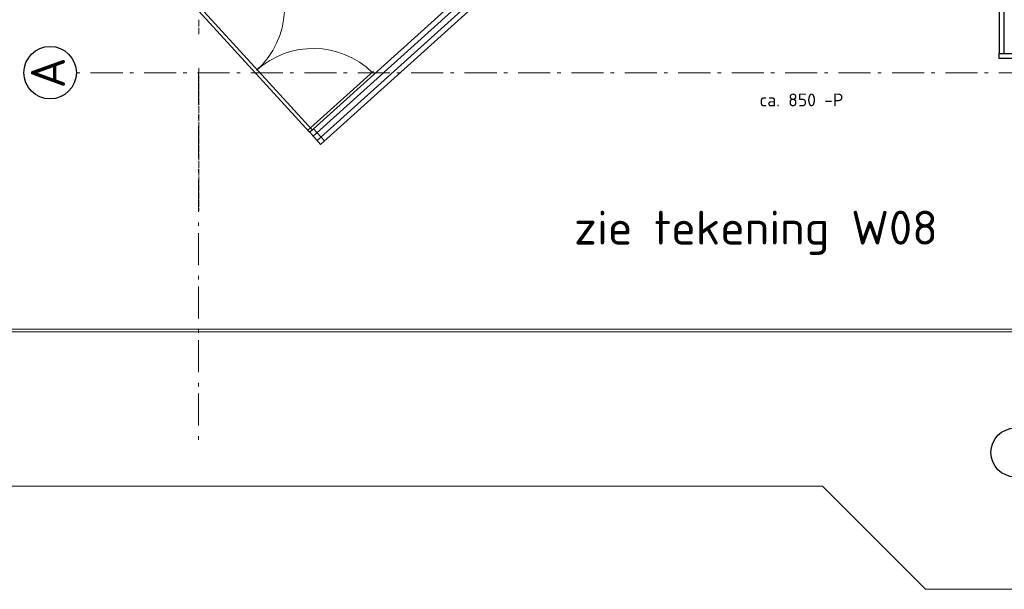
# Model space of a CAD drawing. Header units: millimetres. Extents: x -28579 to 211491, y -26192 to 102706.
# Tile 3 of 48: x 4363 to 23560, y -26192 to -15095. Entities that reach past the tile are written whole.
import ezdxf

# ---------------------------------------------------------------- set-up
doc = ezdxf.new("R2010")
doc.units = ezdxf.units.MM
doc.header["$LTSCALE"] = 100
for name, pattern in [('STYLE_04', [1.52771, 1.319427, -0.208282]), ('STYLE_06', [1.041641, 0.625, -0.208282, 0.069427, -0.138931]), ('STYLE_10', [5.9375, 3.75, -0.277786, 0.694427, -0.277786, 0.625, -0.3125])]:
    doc.linetypes.add(name, pattern=pattern)
doc.layers.add('AL22FF1-_KALKZANDST', color=2, linetype='Continuous')
doc.layers.add('Dimension', color=7, linetype='Continuous', lineweight=5)
doc.layers.add('None', color=7, linetype='Continuous', lineweight=5)
doc.styles.add('Tekton Plus Regular', font='isocpeur.ttf')

# ---------------------------------------------------------------- blocks, each defined once
blk = doc.blocks.new('Group-352')
at = {"color": 140, "linetype": 'Continuous', "lineweight": 15}
blk.add_wipeout([(-46627, -32263), (-46593, -32233), (-44417, -34607), (-44468, -34652), (-46627, -32296)], dxfattribs=at).dxf.layer = 'Dimension'
at = {"layer": 'Dimension', "color": 140, "linetype": 'Continuous', "lineweight": 15}
blk.add_lwpolyline([(-46627, -32263), (-46593, -32233), (-44417, -34607), (-44468, -34652), (-46627, -32296)], close=True, dxfattribs=at)
at = {"layer": 'None', "color": 140, "linetype": 'Continuous', "lineweight": 15}
for centre, start, end in [((-46608, -32219), 311.9846, 41.9846), ((-44397, -34676), 45.8822, 131.9846)]:
    blk.add_arc(centre, 1653, start, end, dxfattribs=at)
at = {"color": 140, "linetype": 'Continuous', "lineweight": 15}
for points in [[(-46627, -32263), (-46592, -32233), (-46558, -32270), (-46610, -32317), (-46627, -32296)], [(-44416, -34606), (-44450, -34569), (-44502, -34616), (-44468, -34653)]]:
    blk.add_wipeout(points, dxfattribs=at).dxf.layer = 'None'
at = {"layer": 'None', "color": 140, "linetype": 'Continuous', "lineweight": 15}
for p, q in [((-46592, -32233), (-45364, -31128)), ((-44450, -34569), (-43222, -33464))]:
    blk.add_line(p, q, dxfattribs=at)
for points in [[(-46627, -32263), (-46592, -32233), (-46558, -32270), (-46610, -32317), (-46627, -32296)], [(-44416, -34606), (-44450, -34569), (-44502, -34616), (-44468, -34653)]]:
    blk.add_lwpolyline(points, close=True, dxfattribs=at)

msp = doc.modelspace()

# ---------------------------------------------------------------- linework, layer by layer
at = {"layer": 'AL22FF1-_KALKZANDST'}
for points in [[(23458, -15752), (23558, -15752), (23558, -7722), (23458, -7722)], [(23458, -15752), (24633, -15752), (24633, -15852), (23458, -15852)]]:
    msp.add_lwpolyline(points, close=True, dxfattribs=at)
at = {"layer": 'None', "color": 8, "linetype": 'STYLE_04', "lineweight": 5}
msp.add_line((7856, -15097), (7856, -18822), dxfattribs=at)
at = {"layer": 'None', "color": 8, "linetype": 'STYLE_10', "lineweight": 5}
msp.add_line((-18009, -21177), (70953, -21177), dxfattribs=at)
at = {"layer": 'None', "color": 8, "linetype": 'Continuous', "lineweight": 5}
for p, q in [((20017, -24184), (-25878, -24184)), ((22021, -26192), (20017, -24184)), ((85616, -26192), (22021, -26192))]:
    msp.add_line(p, q, dxfattribs=at)
at = {"layer": 'None', "color": 92, "linetype": 'Continuous', "lineweight": 25}
for centre, radius in [((4956, -16127), 511.7431), ((23773, -23527), 474.49868)]:
    msp.add_circle(centre, radius, dxfattribs=at)

# ---------------------------------------------------------------- texts
at = {"layer": 'Dimension', "color": 5, "insert": (15170, -18815.6725), "char_height": 660.6875, "attachment_point": 1, "line_spacing_factor": 0.976858, "style": 'Tekton Plus Regular'}
msp.add_mtext('zie tekening W08', dxfattribs=at)
at = {"layer": 'None', "color": 5, "insert": (4579.98438, -16430), "char_height": 666.01562, "attachment_point": 1, "rotation": 90, "line_spacing_factor": 0.976858, "style": 'Tekton Plus Regular'}
msp.add_mtext('A', dxfattribs=at)

# ---------------------------------------------------------------- wipeouts: each hides what was drawn before it
at = {"color": 8, "linetype": 'Continuous', "lineweight": 5}
msp.add_wipeout([(9171.65315, -17880.27881), (9508.46674, -18254.34819), (9675.40679, -18104.03469), (9338.59321, -17729.96531)], dxfattribs=at).dxf.layer = 'Dimension'
at = {"color": 43, "linetype": 'Continuous', "lineweight": 9}
for points in [[(13813.61243, -15313.45132), (15888.50268, -13445.21175), (15428.89025, -12934.76043), (13354, -14803)], [(21953, -20492.44), (24853.16024, -20492.44), (24853.16024, -20149), (21953, -20149)]]:
    msp.add_wipeout(points, dxfattribs=at).dxf.layer = 'None'
at = {"color": 6, "linetype": 'Continuous', "lineweight": 50}
msp.add_wipeout([(18789, -17179.48), (21888.33978, -17179.48), (21888.33978, -16417), (18789, -16417)], dxfattribs=at).dxf.layer = 'None'

# ---------------------------------------------------------------- next in the draw order: block references
at = {"layer": 'None', "color": 7}
msp.add_blockref('Group-352', (54483, 17368), dxfattribs=at)

# ---------------------------------------------------------------- next in the draw order: texts
at = {"layer": 'None', "color": 1, "insert": (18789, -16532.77297), "char_height": 250, "attachment_point": 1, "line_spacing_factor": 0.976858, "style": 'Tekton Plus Regular'}
msp.add_mtext('ca. 850 -P', dxfattribs=at)

# ---------------------------------------------------------------- next in the draw order: wipeouts: each hides what was drawn before it
at = {"color": 8, "linetype": 'Continuous', "lineweight": 5}
msp.add_wipeout([(1468, -21127), (70953, -21127), (70953, -21177), (1468, -21177)], dxfattribs=at).dxf.layer = 'None'

# ---------------------------------------------------------------- next in the draw order: linework, layer by layer
at = {"layer": 'Dimension', "color": 140, "linetype": 'Continuous', "lineweight": 15}
for points in [[(10083, -17361), (18964, -9364), (18899, -9287), (10017, -17286)], [(10229, -17523), (19106, -9532), (19041, -9455), (10164, -17450)], [(10017, -17286), (10091, -17220), (10304, -17456), (10229, -17523)]]:
    msp.add_lwpolyline(points, close=True, dxfattribs=at)
at = {"layer": 'None', "color": 8, "linetype": 'Continuous', "lineweight": 5}
msp.add_lwpolyline([(1468, -21127), (70953, -21127), (70953, -21177), (1468, -21177)], close=True, dxfattribs=at)

# ---------------------------------------------------------------- next in the draw order: wipeouts: each hides what was drawn before it
at = {"color": 43, "linetype": 'Continuous', "lineweight": 9}
msp.add_wipeout([(7530.54868, -15672.61243), (8820.01696, -17104.71204), (9330.46828, -16645.09961), (8041, -15213)], dxfattribs=at).dxf.layer = 'None'

# ---------------------------------------------------------------- next in the draw order: linework, layer by layer
at = {"layer": 'None', "color": 8, "linetype": 'STYLE_06', "lineweight": 5, "ltscale": 10}
for p, q in [((70953, -16127), (5468, -16127)), ((7850, -16127), (7850, -23347))]:
    msp.add_line(p, q, dxfattribs=at)

# ---------------------------------------------------------------- next in the draw order: wipeouts: each hides what was drawn before it
at = {"color": 43, "linetype": 'Continuous', "lineweight": 9}
msp.add_wipeout([(21953, -21092.44), (23196.38004, -21092.44), (23196.38004, -20749), (21953, -20749)], dxfattribs=at).dxf.layer = 'None'

doc.saveas('drawing.dxf')
